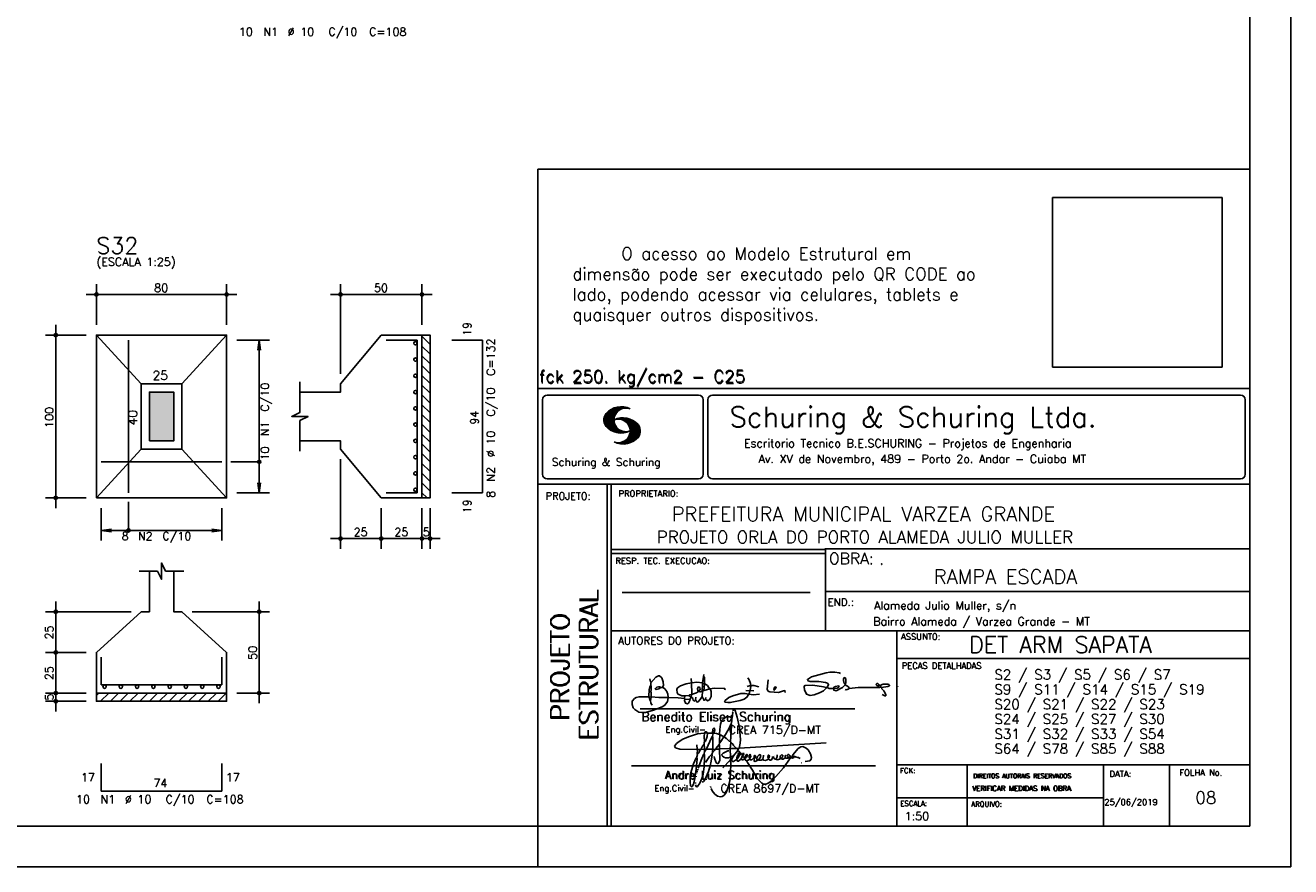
# Model space of a CAD drawing. Extents: x 0 to 119, y 0 to 84.
# Tile 8 of 13: x 88 to 119, y 0 to 21. Entities that reach past the tile are written whole.
import ezdxf

# ---------------------------------------------------------------- set-up
doc = ezdxf.new("R2010")
doc.units = 0
doc.header["$MEASUREMENT"] = 0
doc.layers.get('0').update_dxf_attribs({"linetype": 'CONTINUOUS'})
for name, color, linetype in [('1', 1, 'CONTINUOUS'), ('2', 2, 'CONTINUOUS'), ('3', 3, 'CONTINUOUS'), ('6', 6, 'CONTINUOUS'), ('7', 7, 'CONTINUOUS'), ('8', 8, 'CONTINUOUS'), ('9', 9, 'CONTINUOUS')]:
    doc.layers.add(name, color=color, linetype=linetype)
doc.styles.get("Standard").update_dxf_attribs({"font": 'ROMANS.SHX'})
picture_1 = doc.add_image_def('image1.png', size_in_pixel=(300, 300))

# ---------------------------------------------------------------- blocks, each defined once
blk = doc.blocks.new('assinaturabenedito')
at = {"color": 162}
for points in [[(155.13, 165.22), (153.4, 165.22), (152.58, 165.54), (153.16, 166.78), (152.67, 167.35), (151.85, 167.68), (149.14, 168.01), (145.61, 168.01), (144.71, 168.34), (144.46, 168.91), (146.1, 169.9), (152.17, 171.62), (153.65, 171.87), (155.7, 171.87), (157.43, 171.62), (158.08, 171.29)], [(79.55, 161.85), (79.72, 164.8), (79.88, 165.87), (80.21, 166.28)], [(80.21, 160.29), (79.88, 160.45), (79.72, 161.68), (80.29, 161.77), (80.46, 162.01), (80.54, 163.49), (80.37, 163.74), (80.54, 164.8), (80.46, 166.12), (80.29, 166.36), (80.37, 167.51), (82.43, 169.81), (83.41, 170.39), (83.9, 170.39), (84.81, 169.48), (85.38, 167.84), (85.46, 166.36), (85.13, 165.71), (86.12, 164.97), (86.94, 163.98), (87.35, 162.83), (87.43, 161.68), (87.19, 161.52), (83.66, 161.52), (80.46, 161.77)], [(80.46, 167.68), (80.21, 167.84), (79.88, 169.07)], [(84.48, 165.54), (84.15, 165.87), (83.57, 165.87), (82.84, 165.71), (82.1, 165.05), (82.59, 164.8), (83.57, 164.97), (84.48, 165.54)], [(94.32, 162.18), (93.09, 162.18), (91.53, 162.83), (91.12, 163.41), (90.96, 164.8), (91.29, 165.38), (92.52, 166.2), (94.82, 167.1), (97.03, 167.43), (97.11, 162.92)], [(96.95, 167.51), (96.79, 169.24)], [(101.46, 167.43), (99.17, 167.76), (97.11, 167.51)], [(101.3, 164.07), (101.55, 167.1)], [(101.55, 163.82), (102.04, 164.31), (102.28, 166.78), (102.28, 167.1), (101.55, 167.19), (101.46, 167.51), (101.96, 170.06), (102.28, 169.81), (102.28, 167.27)], [(101.96, 170.06), (102.04, 170.96)], [(104.34, 164.97), (103.51, 166.36), (102.69, 166.94), (102.37, 166.94)], [(121.16, 166.36), (119.76, 166.04)], [(120.99, 164.31), (121.24, 166.12), (121.16, 167.19), (120.66, 168.66), (120.09, 169.57)], [(121.24, 166.2), (121.48, 166.36), (122.55, 166.36), (124.6, 165.87)], [(135.35, 163.57), (135.27, 164.23), (135.11, 164.31), (132.64, 163.57), (129.12, 163.74), (128.62, 163.9), (128.3, 164.15), (128.05, 164.89), (128.46, 168.66)], [(152.26, 165.38), (152.17, 165.54), (151.11, 165.79), (146.68, 166.53), (143.56, 166.36), (143.23, 166.2), (143.15, 165.79), (143.31, 164.56), (144.13, 162.83), (145.61, 162.26), (147.25, 162.51), (149.38, 163.33), (151.02, 164.23), (152.26, 165.38)], [(155.21, 165.05), (155.13, 165.3), (155.37, 165.71), (156.03, 166.04), (157.26, 166.2), (157.43, 165.87), (157.18, 165.54), (156.6, 165.3), (155.21, 165.05)], [(155.21, 165.05), (155.29, 164.48), (156.19, 164.23), (158.82, 165.63), (159.89, 166.69), (161.36, 165.79), (161.61, 165.3), (161.61, 165.13), (161.12, 164.89), (160.3, 164.64), (159.97, 164.72)], [(159.89, 166.69), (159.89, 167.1), (160.22, 167.51), (160.22, 168.91), (160.05, 169.48), (159.56, 169.65), (159.23, 168.99), (159.23, 168.42), (159.56, 167.27), (159.8, 167.19)], [(161.61, 165.13), (165.22, 165.63), (174, 165.63), (174.41, 165.71), (174.49, 166.28)], [(176.63, 162.1), (176.63, 162.75), (175.81, 164.15), (174.99, 164.97), (174.82, 165.63), (177.36, 166.04), (178.02, 166.28), (178.02, 166.53), (177.78, 166.86), (177.36, 166.94), (175.56, 166.94), (174.66, 166.61), (174.49, 166.36), (173.02, 166.2), (172.61, 166.69), (172.93, 167.19), (173.34, 167.19), (173.75, 166.86), (173.84, 166.45)], [(173.59, 165.63), (173.59, 166.12)], [(181.55, 165.95), (181.47, 166.12)], [(87.43, 161.36), (87.1, 159.8), (86.04, 158.4), (84.97, 157.66), (81.44, 156.27), (78.16, 155.28), (76.68, 155.28), (75.37, 155.53), (73.73, 156.51), (73.15, 157.25), (72.66, 158.56), (72.74, 159.96), (73.65, 161.11), (74.38, 161.52), (75.53, 161.77), (79.64, 161.77)], [(80.21, 160.29), (80.46, 161.6)], [(84.48, 165.54), (85.05, 165.63)], [(94.08, 161.03), (91.53, 161.36), (87.43, 161.52)], [(94.08, 161.03), (94.32, 162.18), (95.88, 162.34), (96.21, 162.59), (96.95, 162.67)], [(94.08, 161.03), (94.08, 160.86)], [(96.29, 160.7), (94.24, 160.86), (94.08, 160.21), (94.57, 159.14), (95.39, 158.89), (95.8, 159.22), (96.29, 160.29), (96.29, 160.7)], [(96.87, 161.77), (96.54, 161.77), (95.88, 162.26)], [(96.29, 160.7), (96.87, 161.52)], [(98.59, 160.54), (98.1, 159.96), (97.61, 160.37), (97.36, 161.44), (96.87, 161.6), (97.03, 162.75), (99.08, 163.33), (99.9, 163.9), (100.48, 163.74), (101.3, 164.07), (101.55, 163.9), (101.38, 162.01)], [(98.59, 160.54), (99.17, 159.71), (99.58, 159.63), (100.56, 160.62), (101.38, 161.93), (102.12, 160.29), (102.69, 160.78), (103.6, 160.12), (104.42, 160.54), (104.99, 161.85), (104.99, 163.9), (104.66, 164.97), (106.3, 165.3), (110.57, 165.22), (110.74, 164.97), (110.49, 164.56)], [(98.59, 160.54), (98.76, 161.6)], [(99.9, 163.9), (100.48, 164.8), (100.4, 165.63), (99.9, 165.79), (99.49, 165.22), (99.58, 164.23), (99.82, 164.15)], [(102.04, 164.31), (104.58, 164.97)], [(102.78, 160.78), (102.86, 161.52)], [(110.74, 160.29), (110.57, 159.96), (110.74, 159.63), (111.88, 159.39), (112.87, 159.39), (116.89, 160.21), (118.53, 160.86), (119.68, 161.6), (120.5, 162.83)], [(110.74, 160.29), (112.29, 161.44), (113.94, 162.18), (117.22, 163.08), (118.86, 163.16), (122.22, 162.59), (124.85, 162.83)], [(120.83, 164.15), (119.19, 164.39)], [(120.83, 164.15), (120.58, 163)], [(120.83, 164.15), (121.07, 164.31), (122.47, 164.23)], [(130.84, 164.8), (130.76, 165.22), (131.25, 165.79), (131.58, 165.71), (131.66, 165.3), (131.41, 164.97), (130.84, 164.8)], [(130.84, 164.8), (130.76, 164.48), (130.92, 164.23)], [(152.26, 165.38), (152.5, 165.54)], [(174.82, 165.63), (174.58, 165.71)], [(176.63, 162.1), (176.13, 162.1), (175.07, 162.75)], [(176.63, 162.1), (176.63, 162.1)], [(80.21, 160.29), (80.37, 159.22), (80.87, 158.32)]]:
    blk.add_lwpolyline(points, dxfattribs=at)
blk = doc.blocks.new('assinaturanadre')
at = {"color": 162}
for points in [[(-225.87, 15.1), (-225.95, 13.46), (-226.28, 11.98), (-226.61, 11.73), (-227.59, 9.51), (-230.47, 4.42), (-229.32, 3.44), (-229.07, 3.44), (-227.43, 1.88), (-226.69, 1.63), (-226.61, 0.81), (-226.86, -2.47), (-226.77, -7.81), (-226.53, -8.71), (-226.86, -9.37), (-226.61, -10.68), (-226.69, -17.25), (-227.1, -21.27), (-227.76, -23.82), (-228.83, -27.19), (-229.56, -28.58), (-230.71, -29.9), (-231.53, -30.47), (-232.52, -30.72), (-234.41, -30.31), (-235.88, -29.24), (-237.44, -27.27), (-238.1, -25.79)], [(-225.3, 18.87), (-225.71, 15.34), (-225.87, 15.1), (-226.28, 15.26), (-226.36, 15.59), (-227.18, 16), (-229.07, 16), (-230.71, 15.18), (-231.94, 13.7), (-232.6, 11.73), (-233.01, 8.69), (-233.17, 5.9), (-233.01, 5.41), (-233.26, 2.62), (-233.26, 1.06), (-233.09, 0.65), (-233.34, -0.09), (-233.17, -0.67), (-233.17, -2.55), (-233.67, -2.8), (-235.23, -2.8), (-235.14, -2.23), (-233.42, -0.17)], [(-225.3, 18.87), (-225.46, 18.87), (-225.54, 18.46)], [(-225.3, 18.87), (-225.22, 19.04)], [(-221.69, -2.31), (-221.03, 0.57), (-220.87, 2.86), (-221.52, 9.6), (-222.84, 15.92), (-223.98, 19.86), (-224.56, 20.6), (-224.89, 20.68), (-225.22, 20.19), (-225.22, 19.53)], [(-237.2, 6.72), (-237.03, 8.78), (-236.78, 9.27), (-236.46, 9.43), (-236.13, 9.27), (-235.96, 8.53), (-236.29, 7.05), (-236.62, 6.39), (-236.87, 6.31)], [(-226.28, 11.98), (-226.12, 11.9), (-226.12, 10.83), (-226.69, 1.71)], [(-240.48, 6.64), (-245.98, 6.07), (-251.39, 4.42), (-254.59, 2.95), (-256.81, 1.55), (-258.37, 0.4), (-259.02, -0.26), (-259.43, -1.08), (-259.35, -1.49), (-258.86, -2.06), (-256.4, -2.8), (-246.55, -3.05), (-246.22, -2.8), (-246.39, -0.34)], [(-242.2, 0.15), (-243.19, -1.16), (-244.01, -2.97), (-246.22, -2.97)], [(-237.2, 6.72), (-236.95, 6.23), (-237.2, 4.67), (-237.61, 4.26), (-241.05, -2.97), (-241.95, -3.05), (-242.12, 0.81), (-241.95, 1.47), (-241.46, 1.88), (-240.4, 4.59), (-240.23, 6.56), (-237.36, 6.56), (-237.2, 6.72)], [(-241.87, 6.48), (-242.12, 4.51), (-242.04, 1.47)], [(-240.48, 6.64), (-240.48, 6.97), (-241.05, 7.38), (-241.63, 7.22), (-241.79, 6.64)], [(-237.28, 4.51), (-237.03, 4.1), (-237.11, -2.72), (-237.36, -2.88), (-240.89, -2.88)], [(-240.48, 6.64), (-240.31, 6.64)], [(-236.54, 6.48), (-234.98, 6.31), (-233.26, 5.82)], [(-233.01, 5.41), (-232.68, 5.49), (-230.63, 4.34), (-232.35, 1.55), (-233.01, 0.89)], [(-230.47, 4.42), (-230.47, 4.42)], [(-226.61, 0.81), (-226.36, 0.81), (-225.22, -0.17), (-224.97, -0.67), (-223.74, -1.9), (-223.66, -2.39), (-226.77, -2.55)], [(-221.69, -2.31), (-170.73, 0.81)], [(-246.14, -3.05), (-246.22, -5.76), (-246.06, -6), (-246.39, -7.4), (-246.3, -8.47), (-246.88, -14.54), (-247.62, -19.96), (-248.44, -23.33), (-249.18, -24.72), (-249.5, -24.89), (-250.08, -24.31), (-250.41, -21.93), (-250.41, -19.88), (-250, -16.76), (-248.44, -11.5), (-246.88, -7.97), (-246.47, -7.65)], [(-241.87, -4.11), (-242.12, -5.76), (-241.95, -6), (-241.95, -7.73), (-242.2, -13.15), (-242.78, -17.42), (-243.43, -19.96), (-244.74, -22.83), (-246.14, -24.72), (-246.47, -24.89), (-246.8, -24.72), (-247.21, -23.66)], [(-244.33, -3.05), (-245.32, -5.02), (-245.98, -5.84)], [(-242.12, -5.67), (-242.45, -6), (-243.51, -8.3), (-245.65, -13.97)], [(-242.04, -2.88), (-243.92, -2.97)], [(-237.11, -2.97), (-237.28, -3.87), (-237.28, -4.53), (-237.11, -4.69), (-237.61, -5.76), (-237.44, -6.25), (-238.02, -9.78), (-238.59, -12.57), (-239.66, -15.94), (-241.79, -20.78), (-242.61, -21.85), (-243.27, -22.1)], [(-241.13, -2.97), (-241.54, -3.95), (-241.87, -4.11), (-241.95, -3.13)], [(-237.61, -5.76), (-239, -7.15), (-241.38, -10.6)], [(-235.31, -2.64), (-235.8, -2.97), (-237.11, -2.88)], [(-235.88, -2.97), (-236.13, -3.62), (-237.03, -4.61)], [(-233.09, -2.8), (-233.01, -9.29), (-233.17, -9.94), (-233.91, -11.18), (-234.32, -11.26), (-234.9, -11.01), (-235.39, -10.27), (-236.13, -8.06), (-236.21, -7.15)], [(-226.86, -2.55), (-233.17, -2.72)], [(-226.77, -7.56), (-227.84, -7.89), (-229.65, -7.89), (-230.71, -7.48), (-231.7, -6.66), (-231.78, -6), (-230.96, -5.1), (-228.25, -3.79), (-227.68, -3.79)], [(-222.43, -3.29), (-222.43, -3.7), (-224.97, -6.82), (-226.61, -7.4)], [(-225.05, -6.91), (-226.04, -8.55), (-225.87, -8.79), (-225.95, -9.7), (-225.54, -10.03), (-224.97, -10.03), (-223.16, -8.96)], [(-221.69, -2.31), (-223.57, -2.39)], [(-221.36, -4.85), (-222.18, -5.35), (-222.34, -6.09), (-222.75, -6.66), (-223.08, -7.97), (-223.08, -8.88), (-222.67, -9.78), (-222.34, -9.86), (-222.01, -9.78), (-220.54, -8.47)], [(-221.19, -5.1), (-221.28, -6.09), (-221.6, -6.74), (-222.43, -8.06), (-222.92, -8.38)], [(-221.85, -2.39), (-222.43, -3.29), (-222.84, -2.88), (-222.84, -2.55)], [(-222.43, -3.7), (-221.44, -4.36), (-221.36, -4.94), (-220.78, -5.18), (-220.29, -5.92), (-219.96, -6), (-219.47, -5.35), (-219.14, -5.26), (-218.98, -5.51), (-219.39, -6.5), (-219.96, -6.99), (-220.21, -7.56), (-220.46, -8.47), (-220.05, -9.04), (-219.55, -9.12), (-218.4, -8.55), (-217.91, -9.37), (-217.34, -9.7), (-216.02, -9.12), (-215.7, -8.71), (-215.04, -9.04), (-214.3, -9.04), (-212.99, -7.81), (-212.91, -7.07), (-212.66, -6.58), (-212.41, -6.58), (-212.17, -6.91), (-212.33, -7.81), (-212.58, -8.14), (-212.99, -7.97)], [(-219.96, -6), (-219.8, -6.74)], [(-219.8, -6.82), (-219.88, -7.07)], [(-219.8, -6.91), (-218.57, -7.89), (-218.32, -7.73), (-217.58, -6.17), (-217.26, -5.84), (-216.93, -6), (-216.85, -6.82), (-217.58, -7.81), (-218.4, -8.22), (-218.49, -7.97)], [(-190.51, -6.82), (-189.52, -7.32), (-189.77, -7.81), (-190.42, -8.06), (-191.57, -7.97), (-195.76, -13.72), (-200.19, -18.89), (-203.31, -21.93), (-205.03, -23), (-206.1, -23.33), (-207.49, -23.25), (-208.48, -22.67), (-210.94, -20.21), (-212.58, -17.66), (-213.81, -15.2), (-216.85, -10.6), (-217.17, -9.78)], [(-215.53, -8.3), (-215.86, -7.73), (-215.86, -6.82), (-215.45, -6), (-215.2, -6), (-214.96, -6.33), (-214.88, -7.23), (-215.53, -8.3)], [(-212.66, -8.14), (-212.99, -9.37), (-212.91, -9.78), (-212.25, -10.03), (-211.18, -9.53), (-210.94, -9.29), (-211.27, -8.63), (-211.27, -8.06), (-210.86, -7.23), (-210.03, -6.09), (-209.3, -6), (-209.05, -7.15), (-209.54, -8.14), (-210.36, -9.12), (-210.2, -9.37), (-208.72, -9.21), (-207.9, -8.63), (-207.41, -6.82), (-207.49, -6.41)], [(-212.66, -6.58), (-212.91, -6.33)], [(-204.54, -8.14), (-204.04, -7.81), (-203.96, -6.99), (-204.37, -6.41), (-204.78, -6.41), (-204.87, -7.73), (-204.54, -8.14)], [(-202.24, -7.15), (-202.08, -8.06), (-202.98, -9.29), (-203.47, -9.29), (-204.45, -8.63)], [(-201.42, -7.07), (-201.5, -7.48), (-201.25, -8.22), (-200.6, -8.71), (-200.02, -8.71)], [(-201.09, -6.5), (-201.09, -6.5)], [(-196.33, -7.48), (-197.23, -8.3), (-198.14, -8.71), (-199.2, -9.04), (-199.78, -8.96), (-199.94, -8.63), (-199.53, -7.07), (-199.53, -6.25)], [(-196.33, -7.48), (-196.09, -6.82), (-196.17, -6.41), (-196.99, -6.17), (-197.56, -6.82), (-197.73, -7.32), (-197.73, -7.81), (-197.48, -8.22)], [(-194.77, -7.23), (-194.28, -6.74), (-194.28, -6.41), (-194.77, -6.74), (-194.77, -7.23)], [(-194.77, -7.23), (-194.77, -7.97), (-194.61, -8.06), (-193.13, -8.14), (-192.15, -7.81), (-191.74, -7.97)], [(-192.06, -7.73), (-191.74, -7.07), (-191.98, -6.5), (-192.64, -6), (-193.13, -6), (-193.3, -7.07), (-192.64, -7.81)], [(-190.51, -6.82), (-191.33, -7.89)], [(-190.51, -6.82), (-190.18, -6.17), (-187.06, -2.39), (-185.58, -1.41), (-184.35, -1.24), (-182.46, -2.23), (-181.32, -3.21), (-179.92, -5.59), (-179.43, -7.65), (-179.59, -8.79), (-180.25, -9.62), (-183.04, -10.03)], [(-189.44, -7.23), (-189.11, -6.99), (-188.78, -7.32)], [(-189.44, -7.23), (-189.19, -7.56), (-188.7, -7.4), (-187.39, -7.81), (-186.73, -7.81), (-186.48, -8.14), (-186.07, -8.22)], [(-245.81, -14.54), (-245.89, -15.03)], [(-226.86, -9.29), (-231.21, -13.8)], [(-226.04, -8.47), (-226.45, -8.63)], [(-218.4, -8.22), (-218.4, -8.47)], [(-215.53, -8.3), (-215.53, -8.63)], [(-210.36, -9.12), (-210.86, -9.21)], [(-204.54, -8.14), (-204.54, -8.55), (-205.28, -9.12), (-206.26, -9.45), (-207.49, -9.29), (-207.9, -8.79)], [(-194.77, -7.89), (-195.84, -8.71), (-196.5, -8.79), (-197.15, -8.38)], [(-185.42, -10.77), (-185.17, -10.77)], [(-246.8, -18.57), (-246.88, -19.06)], [(-246.39, -16.43), (-246.39, -16.84)], [(-246.06, -15.36), (-246.22, -16.1)], [(-247.29, -22.34), (-247.29, -22.92)], [(-238.43, -24.64), (-238.43, -24.81)], [(-238.26, -25.22), (-238.18, -25.46)]]:
    blk.add_lwpolyline(points, dxfattribs=at)

msp = doc.modelspace()

# ---------------------------------------------------------------- linework, layer by layer
at = {"layer": '1', "linetype": 'Continuous'}
for p, q in [((118.900002, 0), (118.900002, 84.099998)), ((97.5528, 13.038701), (97.7528, 12.838701)), ((97.5528, 12.798284), (97.7528, 12.598284)), ((97.5528, 12.557868), (97.7528, 12.357868)), ((97.5528, 12.317452), (97.7528, 12.117452)), ((97.5528, 12.077035), (97.7528, 11.877035)), ((97.5528, 11.836619), (97.7528, 11.636619)), ((97.5528, 11.596203), (97.7528, 11.396203)), ((97.5528, 11.355786), (97.7528, 11.155786)), ((97.5528, 11.11537), (97.7528, 10.91537)), ((97.5528, 10.874954), (97.7528, 10.674954)), ((97.5528, 10.634538), (97.7528, 10.434538)), ((97.5528, 10.394121), (97.7528, 10.194121)), ((97.5528, 10.153705), (97.7528, 9.953705)), ((97.5528, 9.913289), (97.7528, 9.713289)), ((97.5528, 9.672872), (97.7528, 9.472872)), ((97.5528, 9.432456), (97.7528, 9.232456)), ((97.5528, 9.19204), (97.67764, 9.0672)), ((89.5528, 4.205012), (89.614988, 4.2672)), ((89.655405, 4.0672), (89.855405, 4.2672)), ((89.895821, 4.0672), (90.095821, 4.2672)), ((90.136237, 4.0672), (90.336237, 4.2672)), ((90.376654, 4.0672), (90.576654, 4.2672)), ((90.61707, 4.0672), (90.81707, 4.2672)), ((90.857486, 4.0672), (91.057486, 4.2672)), ((91.097903, 4.0672), (91.297903, 4.2672)), ((91.338319, 4.0672), (91.538319, 4.2672)), ((91.578735, 4.0672), (91.778735, 4.2672)), ((91.819152, 4.0672), (92.019152, 4.2672)), ((92.059568, 4.0672), (92.259568, 4.2672)), ((92.299984, 4.0672), (92.499984, 4.2672)), ((92.5404, 4.0672), (92.7404, 4.2672)), ((100.400002, 0), (100.400002, 1)), ((0, 0), (118.900002, 0))]:
    msp.add_line(p, q, dxfattribs=at)
for points in [[(97.5528, 9.0672), (97.5528, 13.0672), (97.7528, 13.0672), (97.7528, 9.0672), (97.5528, 9.0672)], [(89.5528, 4.2672), (92.7528, 4.2672), (92.7528, 4.0672), (89.5528, 4.0672), (89.5528, 4.2672)]]:
    msp.add_lwpolyline(points, dxfattribs=at)
at = {"layer": '2', "linetype": 'Continuous'}
for p, q in [((100.400002, 1), (100.400002, 17.142713)), ((117.900002, 17.142713), (100.400002, 17.142713)), ((89.5528, 13.3172), (89.5528, 14.3172)), ((92.7528, 13.3172), (92.7528, 14.3172)), ((95.5528, 12.1172), (95.5528, 14.3172)), ((97.5528, 13.3172), (97.5528, 14.3172)), ((89.3028, 14.0672), (93.0028, 14.0672)), ((97.8028, 14.0672), (95.3028, 14.0672)), ((89.3028, 13.0672), (88.3028, 13.0672)), ((88.5528, 8.8172), (88.5528, 13.3172)), ((89.5528, 13.0672), (89.5528, 13.0672)), ((89.5528, 13.0672), (89.5528, 13.0672)), ((92.7528, 13.0672), (92.7528, 13.0672)), ((97.5528, 13.0672), (97.5528, 13.0672)), ((92.7528, 12.9472), (92.7528, 12.9472)), ((93.0028, 12.9472), (93.8028, 12.9472)), ((93.5528, 12.9472), (93.520168, 12.699339)), ((93.5528, 9.1872), (93.5528, 12.9472)), ((93.5528, 12.9472), (93.585432, 12.699339)), ((95.5528, 11.8672), (95.5528, 11.8672)), ((100.400002, 11.755142), (117.900002, 11.755135)), ((100.400002, 1), (100.400002, 11.755142)), ((100.632485, 11.593918), (104.348992, 11.593918)), ((104.695244, 11.593918), (117.667504, 11.593918)), ((100.515984, 11.477417), (100.515984, 9.648308)), ((102.021767, 10.985771), (102.328316, 11.29232)), ((102.022118, 10.971992), (102.345925, 11.295792)), ((102.022164, 11.000305), (102.308007, 11.286148)), ((102.022484, 10.958214), (102.364266, 11.300003)), ((102.024361, 11.016647), (102.288399, 11.280685)), ((102.024468, 10.94606), (102.381127, 11.302727)), ((102.026574, 11.03299), (102.265404, 11.271812)), ((102.026696, 10.934158), (102.396309, 11.303772)), ((102.028939, 10.922256), (102.412331, 11.305649)), ((102.032174, 10.911354), (102.426827, 11.306015)), ((102.032433, 11.052986), (102.239464, 11.26001)), ((102.035912, 10.900948), (102.44201, 11.307053)), ((102.039254, 11.073952), (102.210518, 11.245209)), ((102.039651, 10.890556), (102.456277, 11.307182)), ((102.043557, 10.880333), (102.469246, 11.306015)), ((102.052743, 11.10157), (102.174309, 11.223145)), ((102.408669, 11.2313), (102.483056, 11.305702)), ((102.438058, 11.246552), (102.495736, 11.30423)), ((102.462868, 11.257233), (102.508401, 11.302757)), ((102.481972, 11.262199), (102.521233, 11.30146)), ((102.502465, 11.268562), (102.533059, 11.299149)), ((102.518487, 11.270424), (102.5449, 11.296837)), ((102.534478, 11.272285), (102.557, 11.294807)), ((102.550469, 11.274147), (102.568551, 11.292221)), ((104.465493, 11.477417), (104.465493, 9.648308)), ((104.578744, 11.477417), (104.578744, 9.648308)), ((117.784005, 11.477417), (117.784005, 9.648308)), ((102.048607, 10.871239), (102.32058, 11.143219)), ((102.053643, 10.862129), (102.302117, 11.110611)), ((102.058678, 10.853035), (102.291588, 11.085945)), ((102.064263, 10.84449), (102.283593, 11.06382)), ((102.070778, 10.836868), (102.279656, 11.045746)), ((102.077294, 10.829247), (102.275872, 11.027817)), ((102.083809, 10.821625), (102.274163, 11.011971)), ((102.090554, 10.814232), (102.27311, 10.99678)), ((102.096932, 10.807419), (102.270302, 10.980797)), ((102.104729, 10.800133), (102.273202, 10.968597)), ((102.111825, 10.793083), (102.274117, 10.955383)), ((102.119164, 10.786293), (102.275155, 10.942276)), ((102.126824, 10.779808), (102.277611, 10.930595)), ((102.134484, 10.773323), (102.280083, 10.918922)), ((102.142129, 10.766846), (102.28254, 10.907249)), ((102.150094, 10.760674), (102.285897, 10.896469)), ((102.158333, 10.754768), (102.289651, 10.886078)), ((102.33149, 10.998619), (102.346154, 11.013283)), ((102.348687, 11.001663), (102.365319, 11.018303)), ((102.363152, 11.001991), (102.384881, 11.023735)), ((102.377602, 11.002319), (102.401894, 11.026611)), ((102.392068, 11.002647), (102.419472, 11.030045)), ((102.40458, 11.001007), (102.435235, 11.03167)), ((102.417229, 10.999535), (102.451501, 11.033806)), ((102.429986, 10.998154), (102.466195, 11.034363)), ((102.441216, 10.995239), (102.480889, 11.03492)), ((102.452431, 10.992317), (102.495598, 11.035484)), ((102.464333, 10.990074), (102.50898, 11.034729)), ((102.474877, 10.986488), (102.523156, 11.034767)), ((102.484322, 10.981789), (102.536187, 11.033653)), ((102.494317, 10.977654), (102.548455, 11.031792)), ((102.504601, 10.973801), (102.561593, 11.0308)), ((102.514306, 10.969368), (102.573754, 11.028824)), ((102.522408, 10.963333), (102.585229, 11.026146)), ((102.532494, 10.959282), (102.597603, 11.024391)), ((102.540383, 10.953033), (102.608834, 11.021484)), ((102.549111, 10.947632), (102.619698, 11.018219)), ((102.556161, 10.940536), (102.630761, 11.015137)), ((102.565194, 10.93544), (102.641869, 11.012115)), ((102.572106, 10.928207), (102.65223, 11.008339)), ((102.579827, 10.921783), (102.662606, 11.004555)), ((102.585915, 10.913734), (102.673302, 11.001122)), ((102.594002, 10.907692), (102.683312, 10.997002)), ((102.599907, 10.899467), (102.692727, 10.992279)), ((102.606621, 10.892029), (102.702447, 10.987854)), ((102.611748, 10.883018), (102.712227, 10.983505)), ((102.617653, 10.874802), (102.721871, 10.979012)), ((102.623757, 10.866768), (102.730431, 10.973442)), ((102.629494, 10.858353), (102.739998, 10.968857)), ((102.633523, 10.848244), (102.74865, 10.963379)), ((102.63839, 10.838989), (102.757043, 10.957634)), ((102.643319, 10.829773), (102.765557, 10.952019)), ((102.648354, 10.817596), (102.775673, 10.944923)), ((102.652337, 10.806755), (102.785027, 10.939453)), ((102.656197, 10.794724), (102.793786, 10.932312)), ((102.659859, 10.781189), (102.803063, 10.924393)), ((102.662652, 10.768639), (102.811745, 10.91774)), ((102.66523, 10.753647), (102.820916, 10.90934)), ((102.666314, 10.73967), (102.829201, 10.90255)), ((102.667901, 10.725861), (102.836678, 10.894646)), ((102.668114, 10.711845), (102.843789, 10.887527)), ((102.166573, 10.748863), (102.293404, 10.875694)), ((102.174798, 10.742966), (102.297204, 10.865356)), ((102.183388, 10.737427), (102.302071, 10.856102)), ((102.192223, 10.732109), (102.306954, 10.84684)), ((102.201058, 10.726807), (102.311837, 10.837578)), ((102.209878, 10.721497), (102.316918, 10.828537)), ((102.219185, 10.71666), (102.322838, 10.820305)), ((102.228631, 10.711967), (102.328744, 10.812088)), ((102.238076, 10.707275), (102.334664, 10.803864)), ((102.247536, 10.702599), (102.340798, 10.79586)), ((102.257638, 10.698563), (102.347695, 10.78862)), ((102.267739, 10.694519), (102.354607, 10.781387)), ((102.277825, 10.690483), (102.361504, 10.774155)), ((102.288201, 10.686714), (102.368584, 10.767105)), ((102.299004, 10.683372), (102.376473, 10.760849)), ((102.309792, 10.680031), (102.384362, 10.754601)), ((102.320595, 10.676697), (102.392251, 10.74836)), ((102.33207, 10.674026), (102.400323, 10.742287)), ((102.343621, 10.671448), (102.409234, 10.737053)), ((102.355172, 10.668869), (102.41813, 10.731819)), ((102.367196, 10.666748), (102.427041, 10.726585)), ((102.379601, 10.665009), (102.436257, 10.721664)), ((102.391991, 10.663277), (102.446251, 10.717522)), ((102.404778, 10.661919), (102.456246, 10.713379)), ((102.41813, 10.66114), (102.466225, 10.709244)), ((102.431496, 10.660355), (102.476906, 10.705772)), ((102.445305, 10.660042), (102.488122, 10.70285)), ((102.459756, 10.660355), (102.499337, 10.699936)), ((102.471291, 10.38913), (102.89573, 10.813568)), ((102.474206, 10.660667), (102.510674, 10.697136)), ((102.485131, 10.388832), (102.900948, 10.804665)), ((102.490594, 10.661674), (102.523842, 10.694931)), ((102.498955, 10.388527), (102.904992, 10.794571)), ((102.508156, 10.663521), (102.537621, 10.692986)), ((102.513772, 10.389206), (102.907525, 10.782967)), ((102.525292, 10.665939), (102.550774, 10.691422)), ((102.528802, 10.390091), (102.910821, 10.77211)), ((102.541863, 10.668861), (102.565743, 10.692741)), ((102.544091, 10.391251), (102.914101, 10.761261)), ((102.560265, 10.672806), (102.580132, 10.69268)), ((102.56054, 10.393555), (102.915566, 10.748596)), ((102.576974, 10.395859), (102.917245, 10.736137)), ((102.580102, 10.677895), (102.59446, 10.692261)), ((102.59446, 10.692261), (102.596535, 10.694336)), ((102.594857, 10.399597), (102.918938, 10.723679)), ((102.598122, 10.683296), (102.610558, 10.69574)), ((102.613045, 10.403664), (102.918511, 10.709122)), ((102.617165, 10.689835), (102.625374, 10.698044)), ((102.622353, 10.554344), (102.891091, 10.823074)), ((102.632821, 10.409302), (102.91813, 10.694611)), ((102.63308, 10.695976), (102.639565, 10.702461)), ((102.640725, 10.586838), (102.886773, 10.832893)), ((102.648705, 10.608963), (102.881814, 10.842072)), ((102.653298, 10.415634), (102.917763, 10.680092)), ((102.65693, 10.63131), (102.875085, 10.849472)), ((102.660699, 10.649239), (102.870354, 10.858894)), ((102.665169, 10.667847), (102.863503, 10.866165)), ((102.666237, 10.683037), (102.857552, 10.874352)), ((102.66729, 10.698235), (102.84977, 10.880722)), ((102.6764, 10.424599), (102.913491, 10.66169)), ((102.701272, 10.435333), (102.910225, 10.644287)), ((102.729577, 10.449501), (102.90162, 10.621544)), ((102.766121, 10.471909), (102.889016, 10.594803)), ((95.5528, 10.2672), (95.5528, 10.2672)), ((102.350319, 10.409546), (102.362588, 10.421799)), ((102.361458, 10.40654), (102.376412, 10.421486)), ((102.372597, 10.403542), (102.390221, 10.421173)), ((102.383751, 10.400551), (102.406151, 10.422958)), ((102.395669, 10.398346), (102.422158, 10.424828)), ((102.407601, 10.396141), (102.439583, 10.428116)), ((102.419549, 10.393929), (102.458703, 10.43309)), ((102.432137, 10.392387), (102.479928, 10.440178)), ((102.444954, 10.391075), (102.504067, 10.450188)), ((102.457772, 10.389755), (102.537148, 10.469131)), ((102.845025, 10.536674), (102.85772, 10.54937)), ((95.5528, 10.0172), (95.5528, 7.8172)), ((93.5528, 9.1872), (93.520168, 9.435061)), ((93.5528, 9.1872), (93.585432, 9.435061)), ((100.400002, 9.399994), (117.900002, 9.399994)), ((100.632485, 9.531807), (104.348992, 9.531807)), ((102.100381, 5.799995), (102.100381, 9.399994)), ((102.200387, 5.799995), (102.200387, 9.399994)), ((104.695244, 9.531807), (117.667504, 9.531807)), ((117.900002, 9.399994), (117.900002, 1)), ((89.3028, 9.0672), (88.3028, 9.0672)), ((89.5528, 9.0672), (89.5528, 9.0672)), ((89.6728, 9.0672), (89.6728, 9.0672)), ((92.6328, 9.0672), (92.6328, 9.0672)), ((92.7528, 9.1872), (92.7528, 9.1872)), ((93.0028, 9.1872), (93.8028, 9.1872)), ((96.5528, 9.0672), (96.5528, 9.0672)), ((96.5528, 9.0672), (96.5528, 9.0672)), ((97.5528, 9.0672), (97.5528, 9.0672)), ((97.5528, 9.0672), (97.5528, 9.0672)), ((97.7528, 9.0672), (97.7528, 9.0672)), ((89.6728, 8.8172), (89.6728, 8.0172)), ((92.6328, 8.8172), (92.6328, 8.0172)), ((96.5528, 8.8172), (96.5528, 7.8172)), ((96.5528, 8.8172), (96.5528, 7.8172)), ((97.5528, 8.8172), (97.5528, 7.8172)), ((97.5528, 8.8172), (97.5528, 7.8172)), ((97.7528, 8.8172), (97.7528, 7.8172)), ((89.6728, 8.2672), (89.920661, 8.299832)), ((89.6728, 8.2672), (92.6328, 8.2672)), ((89.6728, 8.2672), (89.920661, 8.234568)), ((92.6328, 8.2672), (92.384939, 8.299832)), ((92.6328, 8.2672), (92.384939, 8.234568)), ((96.8028, 8.0672), (95.3028, 8.0672)), ((97.8028, 8.0672), (96.3028, 8.0672)), ((97.3028, 8.0672), (98.0028, 8.0672)), ((107.468575, 7.799995), (102.200387, 7.799995)), ((117.900002, 7.814748), (107.456068, 7.814748)), ((107.468575, 6.816429), (107.468575, 7.814748)), ((107.468575, 7.699995), (102.200387, 7.699995)), ((102.470307, 6.739054), (107.088883, 6.739054)), ((107.468575, 6.816429), (107.468575, 5.799995)), ((107.468575, 6.7647), (117.900002, 6.764707)), ((90.4028, 6.2672), (88.3028, 6.2672)), ((88.5528, 5.0172), (88.5528, 6.5172)), ((90.6528, 6.2672), (90.6528, 6.2672)), ((91.6528, 6.2672), (91.6528, 6.2672)), ((91.9028, 6.2672), (93.8028, 6.2672)), ((93.5528, 4.0172), (93.5528, 6.5172)), ((102.100381, 1), (102.100381, 5.799995)), ((102.200387, 1), (102.200387, 5.799995)), ((102.200387, 5.799995), (117.900002, 5.799995)), ((109.220955, 4.799995), (109.220955, 5.799995)), ((88.5528, 4.0172), (88.5528, 5.5172)), ((89.3028, 5.2672), (88.3028, 5.2672)), ((89.3028, 5.2672), (88.3028, 5.2672)), ((89.5528, 5.2672), (89.5528, 5.2672)), ((89.5528, 5.2672), (89.5528, 5.2672)), ((109.220954, 5.120245), (117.900001, 5.120252)), ((109.220955, 1), (109.220955, 4.799995)), ((88.5528, 3.8172), (88.5528, 4.5172)), ((89.3028, 4.2672), (88.3028, 4.2672)), ((89.3028, 4.2672), (88.3028, 4.2672)), ((89.3028, 4.0672), (88.3028, 4.0672)), ((89.5528, 4.2672), (89.5528, 4.2672)), ((89.5528, 4.2672), (89.5528, 4.2672)), ((89.5528, 4.0672), (89.5528, 4.0672)), ((92.7528, 4.2672), (92.7528, 4.2672)), ((93.0028, 4.2672), (93.8028, 4.2672)), ((102.911416, 3.880456), (108.18985, 3.880456)), ((109.220955, 2.505768), (117.900002, 2.505775)), ((110.946786, 1), (110.946786, 2.505775)), ((114.296471, 1), (114.296471, 2.505775)), ((115.92097, 1), (115.92097, 2.505774)), ((102.697602, 2.480272), (108.694489, 2.480272)), ((109.220955, 1.691734), (114.296471, 1.691742)), ((117.900002, 1), (100.400002, 1))]:
    msp.add_line(p, q, dxfattribs=at)
for points in [[(89.5528, 9.0672), (92.7528, 9.0672), (92.7528, 13.0672), (89.5528, 13.0672), (89.5528, 9.0672)], [(90.6528, 11.8672), (89.5528, 13.0672)], [(91.6528, 11.8672), (92.7528, 13.0672)], [(94.5528, 10.4672), (95.5528, 10.4672), (95.5528, 10.2672), (96.5528, 9.0672), (97.5528, 9.0672), (97.5528, 13.0672), (96.5528, 13.0672), (95.5528, 11.8672), (95.5528, 11.6672), (94.5528, 11.6672)], [(90.6528, 10.2672), (91.6528, 10.2672), (91.6528, 11.8672), (90.6528, 11.8672), (90.6528, 10.2672)], [(94.5528, 10.2172), (94.5528, 10.9672), (94.7528, 11.0672), (94.3528, 11.0672), (94.5528, 11.1672), (94.5528, 11.9172)], [(90.8528, 10.4672), (91.4528, 10.4672), (91.4528, 11.6672), (90.8528, 11.6672), (90.8528, 10.4672)], [(90.6528, 10.2672), (89.5528, 9.0672)], [(91.6528, 10.2672), (92.7528, 9.0672)], [(93.5528, 9.9522), (92.8528, 9.9522)], [(90.3378, 8.2672), (90.3378, 8.9672)], [(90.6028, 7.2672), (91.0528, 7.2672), (91.1528, 7.0672), (91.1528, 7.4672), (91.2528, 7.2672), (91.7028, 7.2672)], [(90.8528, 7.2672), (90.8528, 6.2672), (90.6528, 6.2672), (89.5528, 5.2672), (89.5528, 4.2672), (92.7528, 4.2672), (92.7528, 5.2672), (91.6528, 6.2672), (91.4528, 6.2672), (91.4528, 7.2672)]]:
    msp.add_lwpolyline(points, dxfattribs=at)
for centre, radius in [((89.5528, 14.0672), 0.04), ((89.5528, 14.0672), 0.02), ((92.7528, 14.0672), 0.04), ((92.7528, 14.0672), 0.02), ((95.5528, 14.0672), 0.04), ((95.5528, 14.0672), 0.02), ((97.5528, 14.0672), 0.04), ((97.5528, 14.0672), 0.02), ((88.5528, 13.0672), 0.04), ((88.5528, 13.0672), 0.02), ((93.5528, 9.9522), 0.04), ((88.5528, 9.0672), 0.04), ((88.5528, 9.0672), 0.02), ((90.3378, 8.2672), 0.04), ((95.5528, 8.0672), 0.04), ((95.5528, 8.0672), 0.02), ((96.5528, 8.0672), 0.04), ((96.5528, 8.0672), 0.04), ((96.5528, 8.0672), 0.02), ((96.5528, 8.0672), 0.02), ((97.5528, 8.0672), 0.04), ((97.5528, 8.0672), 0.04), ((97.5528, 8.0672), 0.02), ((97.5528, 8.0672), 0.02), ((97.7528, 8.0672), 0.04), ((97.7528, 8.0672), 0.02), ((88.5528, 6.2672), 0.04), ((88.5528, 6.2672), 0.02), ((93.5528, 6.2672), 0.04), ((93.5528, 6.2672), 0.02), ((88.5528, 5.2672), 0.04), ((88.5528, 5.2672), 0.04), ((88.5528, 5.2672), 0.02), ((88.5528, 5.2672), 0.02), ((88.5528, 4.2672), 0.04), ((88.5528, 4.2672), 0.04), ((88.5528, 4.0672), 0.04), ((88.5528, 4.2672), 0.02), ((88.5528, 4.2672), 0.02), ((88.5528, 4.0672), 0.02), ((93.5528, 4.2672), 0.04), ((93.5528, 4.2672), 0.02)]:
    msp.add_circle(centre, radius, dxfattribs=at)
for centre, radius, start, end in [((100.632485, 11.477417), 0.116502, 90, 180), ((104.348992, 11.477417), 0.116502, 0, 90), ((104.695244, 11.477417), 0.116502, 90, 180), ((117.667504, 11.477417), 0.116502, 0, 90), ((102.448083, 10.815277), 0.491555, 63.393265, 138.909058), ((102.563225, 10.98333), 0.291044, 68.851509, 291.148499), ((102.265145, 10.982269), 0.243989, 140.229431, 231.895096), ((102.492333, 10.543831), 0.491555, 41.090942, 116.606735), ((102.37719, 10.711891), 0.291044, 248.851501, 111.148491), ((102.448083, 11.15139), 0.491555, 218.229782, 296.60672), ((102.492333, 10.879951), 0.491555, 243.393265, 321.770233), ((102.675271, 10.710823), 0.243989, 308.104889, 39.770576), ((100.632485, 9.648308), 0.116502, 180, 270), ((104.348992, 9.648308), 0.116502, 270, 0), ((104.695244, 9.648308), 0.116502, 180, 270), ((117.667504, 9.648308), 0.116502, 270, 0)]:
    msp.add_arc(centre, radius, start, end, dxfattribs=at)
at = {"layer": '3', "linetype": 'Continuous'}
for centre in [(97.39149, 12.8672), (97.39149, 12.4672), (97.39149, 12.0672), (97.39149, 11.6672), (97.39149, 11.2672), (97.39149, 10.8672), (97.39149, 10.4672), (97.39149, 10.0672), (97.39149, 9.6672), (97.39149, 9.2672), (89.7528, 4.42589), (90.1528, 4.42589), (90.5528, 4.42589), (90.9528, 4.42589), (91.3528, 4.42589), (91.7528, 4.42589), (92.1528, 4.42589), (92.5528, 4.42589)]:
    msp.add_circle(centre, 0.04131, dxfattribs=at)
at = {"layer": '6', "linetype": 'Continuous'}
for p, q in [((90.3378, 9.1872), (90.3378, 12.9472)), ((97.4328, 12.9472), (96.6728, 12.9472)), ((97.4328, 9.1872), (97.4328, 12.9472)), ((99.0428, 12.9472), (98.2828, 12.9472)), ((99.0428, 9.1872), (99.0428, 12.9472)), ((89.6728, 9.9522), (92.6328, 9.9522)), ((96.6728, 9.1872), (97.4328, 9.1872)), ((98.2828, 9.1872), (99.0428, 9.1872)), ((89.6728, 5.1472), (89.6728, 4.4672)), ((92.6328, 4.4672), (92.6328, 5.1472)), ((89.6728, 4.4672), (92.6328, 4.4672)), ((89.6728, 2.5372), (89.6728, 1.8572)), ((92.6328, 1.8572), (92.6328, 2.5372)), ((89.6728, 1.8572), (92.6328, 1.8572))]:
    msp.add_line(p, q, dxfattribs=at)
at = {"layer": '8', "linetype": 'Continuous'}
for p, q in [((117.900002, 1), (117.900002, 83.099998)), ((2.5, 1), (117.900002, 1))]:
    msp.add_line(p, q, dxfattribs=at)
at = {"layer": '9', "linetype": 'Continuous'}
for points in [[(90.8528, 10.4672), (91.4528, 10.4672), (91.4528, 11.6672)], [(90.8528, 10.4672), (91.4528, 11.6672), (90.8528, 11.6672)], [(90.8528, 10.4672), (90.8528, 11.6672), (90.8528, 10.4672)]]:
    msp.add_solid(points, dxfattribs=at)

# ---------------------------------------------------------------- block references
at = {"xscale": 0.06, "yscale": 0.06, "zscale": 0.06}
msp.add_blockref('assinaturabenedito', (98.35609, -5.52941), dxfattribs=at)
at = {"linetype": 'Continuous', "xscale": 0.042, "yscale": 0.042, "zscale": 0.042}
msp.add_blockref('assinaturanadre', (114.657351, 3.009054), dxfattribs=at)

# ---------------------------------------------------------------- texts
at = {"linetype": 'Continuous', "insert": (101.250101, 15.22062), "char_height": 0.3, "attachment_point": 1}
msp.add_mtext_dynamic_manual_height_columns('^IO acesso ao Modelo Estrutural em dimensão pode ser executado pelo QR CODE ao lado, podendo acessar via celulares, tablets e quaisquer outros dispositivos.', width=10.84065058, gutter_width=1.5, heights=[3.742444], dxfattribs=at)
at = {"layer": '1', "linetype": 'Continuous'}
for s, height, p in [('PREFEITURA MUNICIPAL VARZEA GRANDE', 0.35, (103.689236, 8.494706)), ('PROJETO ORLA DO PORTO ALAMEDA JULIO MULLER', 0.3, (103.318472, 7.952581)), ('.', 0.3, (108.784329, 7.423969)), ('RAMPA ESCADA', 0.35, (110.13009, 6.957007)), ('Alameda Julio Muller, s/n', 0.2, (108.663326, 6.322955)), ('Bairro Alameda / Varzea Grande - MT', 0.2, (108.640302, 5.930193)), ('25/06/2019', 0.15, (114.32041, 1.512631))]:
    msp.add_text(s, height=height, dxfattribs=at).set_placement(p)
at = {"layer": '1', "linetype": 'Continuous', "insert": (116.558913, 1.84874), "char_height": 0.3, "attachment_point": 1}
msp.add_mtext_dynamic_manual_height_columns('08', width=0.86139052, gutter_width=1, heights=[0], dxfattribs=at)
at = {"layer": '2', "linetype": 'Continuous'}
for s, height, p in [('10', 0.2, (93.0528, 20.42493)), ('N1', 0.2, (93.6528, 20.42493)), ('%%c 10', 0.2, (94.2528, 20.42493)), ('C/10', 0.2, (95.2528, 20.42493)), ('C=108', 0.2, (96.2528, 20.42493)), ('(ESCALA 1:25)', 0.2, (89.5528, 14.7672)), ('80', 0.2, (90.9728, 14.1272)), ('50', 0.2, (96.3728, 14.1272)), ('25', 0.22, (90.9328, 11.9672)), ('fck 250. kg/cm2 - C25', 0.3, (100.428574, 11.907463)), ('fck 250. kg/cm2 - C25', 0.3, (100.44175, 11.880586)), ('Schuring & Schuring Ltda.', 0.5, (105.106835, 10.806786)), ('Escritorio Tecnico B.E.SCHURING - Projetos de Engenharia', 0.2, (105.464669, 10.308487)), ('Schuring & Schuring', 0.19, (100.744332, 9.851486)), ('Av. XV de Novembro, 489 - Porto 2o. Andar - Cuiaba MT', 0.2, (105.823189, 9.925888)), ('PROJETO:', 0.175, (100.593148, 9.02159)), ('PROPRIETARIO:', 0.15, (102.38453, 9.097366)), ('8', 0.2, (90.1728, 8.0272)), ('N2', 0.2, (90.5728, 8.0272)), ('C/10', 0.2, (91.1728, 8.0272)), ('25', 0.2, (95.8728, 8.1272)), ('25', 0.2, (96.8728, 8.1272)), ('5', 0.2, (97.5728, 8.1272)), ('RESP. TEC. EXECUCAO:', 0.15, (102.306, 7.444514)), ('OBRA:', 0.278755, (107.555098, 7.434759)), ('END.:', 0.185837, (107.517898, 6.410233)), ('AUTORES DO PROJETO:', 0.185837, (102.37201, 5.463953)), ('ASSUNTO:', 0.15, (109.325458, 5.581304)), ('PECAS DETALHADAS', 0.15, (109.342866, 4.865594)), ('Benedito Eliseu Schuring', 0.22, (102.938317, 3.577287)), ('Benedito Eliseu Schuring', 0.22, (102.949791, 3.577287)), ('Eng.Civil-', 0.15, (103.537205, 3.298847)), ('CREA 715/D-MT', 0.2, (105.090738, 3.262761)), ('17', 0.2, (89.1728, 2.0972)), ('17', 0.2, (92.7328, 2.0972)), ('Andre Luiz Schuring', 0.2, (103.516734, 2.158081)), ('Andre Luiz Schuring', 0.2, (103.534292, 2.149201)), ('FCK:', 0.125, (109.300759, 2.299423)), ('DIREITOS AUTORAIS RESERVADOS', 0.11, (111.09472, 2.176125)), ('DIREITOS AUTORAIS RESERVADOS', 0.11, (111.103692, 2.176125)), ('DATA:', 0.15, (114.44804, 2.2071)), ('FOLHA No.', 0.15, (116.16551, 2.23814)), ('74', 0.2, (90.9528, 1.9572)), ('Eng.Civil-', 0.15, (103.262769, 1.853248)), ('CREA 8697/D-MT', 0.2, (104.883336, 1.825346)), ('VERIFICAR MEDIDAS NA OBRA', 0.125, (111.07148, 1.861862)), ('VERIFICAR MEDIDAS NA OBRA', 0.125, (111.080453, 1.861862)), ('10', 0.2, (89.0528, 1.5572)), ('N1', 0.2, (89.6528, 1.5572)), ('%%c 10', 0.2, (90.2528, 1.5572)), ('C/10', 0.2, (91.2528, 1.5572)), ('C=108', 0.2, (92.2528, 1.5572)), ('ESCALA:', 0.125, (109.30703, 1.490738)), ('ARQUIVO:', 0.125, (111.04905, 1.475601)), ('1:50', 0.2, (109.417031, 1.144112))]:
    msp.add_text(s, height=height, dxfattribs=at).set_placement(p)
for s, height, p in [('19', 0.2, (98.7628, 13.0472)), ('C=132', 0.2, (99.3428, 12.0672)), ('C/10', 0.2, (93.7928, 11.1872)), ('C/10', 0.2, (99.3428, 11.0672)), ('100', 0.2, (88.4928, 10.7872)), ('40', 0.22, (90.5528, 10.8472)), ('N1', 0.2, (93.7928, 10.5872)), ('94', 0.2, (98.9428, 10.8672)), ('%%c 10', 0.2, (99.3428, 10.0672)), ('10', 0.2, (93.7928, 9.9872)), ('N2', 0.2, (99.3428, 9.4672)), ('8', 0.2, (99.3428, 9.0672)), ('19', 0.2, (98.7628, 8.6872)), ('ESTRUTURAL', 0.45, (101.873726, 3.12536)), ('ESTRUTURAL', 0.45, (101.873726, 3.094507)), ('PROJETO', 0.45, (101.169091, 3.606125)), ('PROJETO', 0.45, (101.169091, 3.575272)), ('25', 0.2, (88.4928, 5.5872)), ('50', 0.2, (93.4928, 5.0872)), ('25', 0.2, (88.4928, 4.5872)), ('5', 0.2, (88.4928, 4.0872))]:
    msp.add_text(s, height=height, rotation=90, dxfattribs=at).set_placement(p)
at = {"layer": '6', "linetype": 'Continuous'}
for s, height, p in [('DET ARM SAPATA', 0.4, (110.999702, 5.257834)), ('S2 / S3 / S5 / S6 / S7', 0.243, (111.618966, 4.60146)), ('S9 / S11 / S14 / S15 / S19', 0.243, (111.618966, 4.23696)), ('S20 / S21 / S22 / S23', 0.243, (111.618966, 3.87246)), ('S24 / S25 / S27 / S30', 0.243, (111.618966, 3.50796)), ('S31 / S32 / S33 / S54', 0.243, (111.618966, 3.14346)), ('S64 / S78 / S85 / S88', 0.243, (111.618966, 2.77896))]:
    msp.add_text(s, height=height, dxfattribs=at).set_placement(p)
at = {"layer": '7', "linetype": 'Continuous'}
msp.add_text('S32', height=0.4, dxfattribs=at).set_placement((89.5528, 15.0672))

# ---------------------------------------------------------------- pictures from other files: only their frames are drawn
at = {"linetype": 'Continuous'}
image = msp.add_image(picture_1, insert=(113.047897, 12.280867), size_in_units=(4.166667, 4.166667), dxfattribs=at)
image.dxf.flags = 7

doc.saveas('drawing.dxf')
